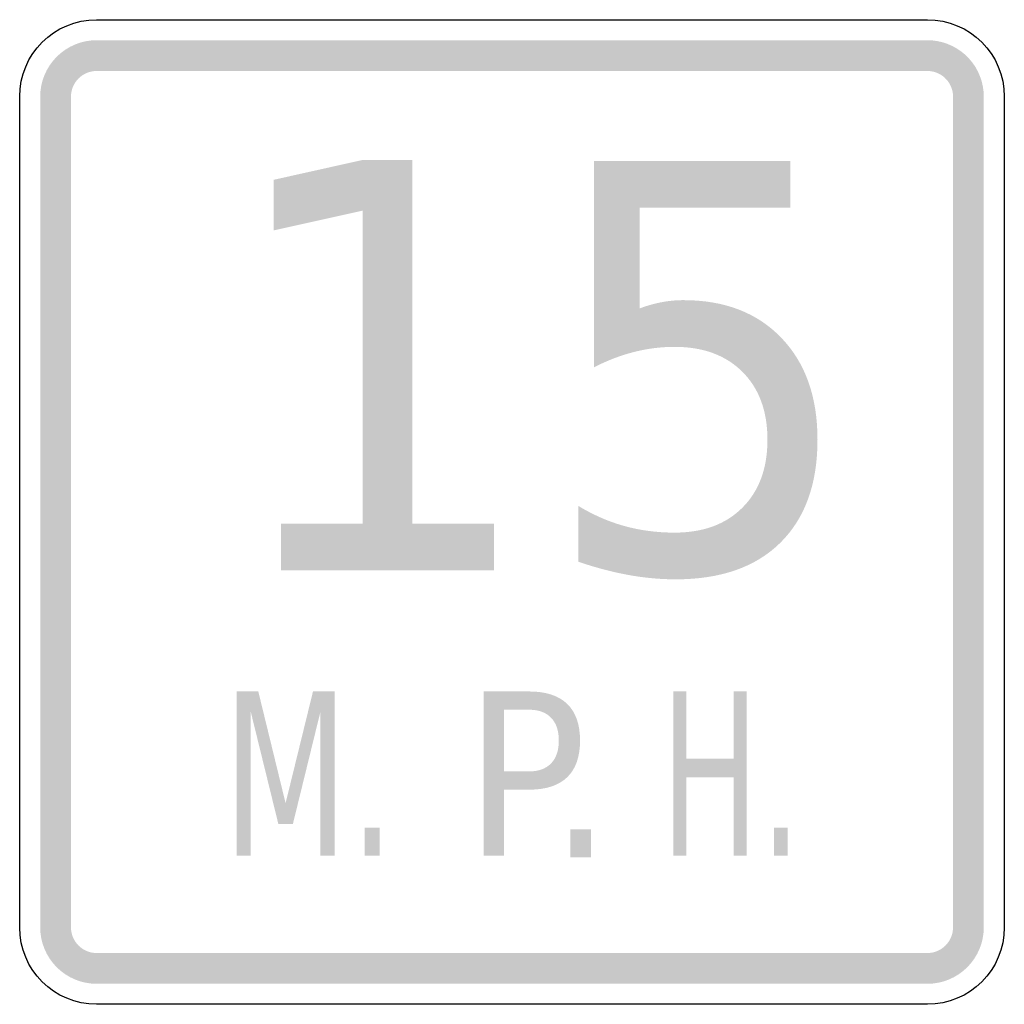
# Model space of a CAD drawing. Header units: inches. Extents: x -9 to 9, y -9 to 9.
import ezdxf

# ---------------------------------------------------------------- set-up
doc = ezdxf.new("R2010")
doc.units = ezdxf.units.IN
doc.header["$MEASUREMENT"] = 0

msp = doc.modelspace()

# ---------------------------------------------------------------- hatches: boundary and pattern name
for points in [[(-7.594, 8.625), (-7.695, 8.62), (-7.795, 8.605), (-7.893, 8.581), (-7.988, 8.546), (-8.08, 8.503), (-8.167, 8.451), (-8.248, 8.391), (-8.323, 8.323), (-8.391, 8.248), (-8.451, 8.167), (-8.503, 8.08), (-8.546, 7.988), (-8.581, 7.893), (-8.605, 7.795), (-8.62, 7.695), (-8.625, 7.594), (-8.062, 7.594), (-8.06, 7.64), (-8.053, 7.685), (-8.042, 7.73), (-8.027, 7.773), (-8.007, 7.815), (-7.983, 7.854), (-7.956, 7.891), (-7.925, 7.925), (-7.891, 7.956), (-7.854, 7.983), (-7.815, 8.007), (-7.773, 8.027), (-7.73, 8.042), (-7.685, 8.053), (-7.64, 8.06), (-7.594, 8.062), (-7.594, 8.625)], [(-7.594, 8.062), (7.594, 8.062), (7.594, 8.625), (-7.594, 8.625), (-7.594, 8.062)], [(8.625, 7.594), (8.621, 7.689), (8.607, 7.783), (8.586, 7.876), (8.555, 7.966), (8.517, 8.053), (8.471, 8.137), (8.417, 8.215), (8.356, 8.288), (8.289, 8.356), (8.215, 8.417), (8.137, 8.47), (8.053, 8.517), (7.966, 8.555), (7.876, 8.586), (7.783, 8.607), (7.689, 8.621), (7.594, 8.625), (7.594, 8.062), (7.637, 8.06), (7.68, 8.054), (7.722, 8.045), (7.763, 8.031), (7.803, 8.013), (7.841, 7.992), (7.876, 7.968), (7.91, 7.94), (7.94, 7.909), (7.968, 7.876), (7.992, 7.84), (8.013, 7.803), (8.031, 7.763), (8.045, 7.722), (8.055, 7.68), (8.061, 7.637), (8.063, 7.594), (8.625, 7.594)], [(-8.062, -7.594), (-8.062, 7.594), (-8.625, 7.594), (-8.625, -7.594), (-8.062, -7.594)], [(8.063, 7.594), (8.063, -7.594), (8.625, -7.594), (8.625, 7.594), (8.063, 7.594)], [(-4.22, -0.212), (-2.728, -0.212), (-2.728, 5.51), (-4.356, 5.148), (-4.356, 6.073), (-2.738, 6.434), (-1.824, 6.434), (-1.824, -0.212), (-0.332, -0.212), (-0.332, -1.066), (-4.22, -1.066), (-4.22, -0.212)], [(-5.033, -3.281), (-4.638, -3.281), (-4.139, -5.323), (-3.638, -3.281), (-3.243, -3.281), (-3.243, -6.281), (-3.501, -6.281), (-3.501, -3.647), (-4.006, -5.705), (-4.271, -5.705), (-4.777, -3.647), (-4.777, -6.281), (-5.033, -6.281), (-5.033, -3.281)], [(2.951, -3.281), (3.189, -3.281), (3.189, -4.511), (4.054, -4.511), (4.054, -3.281), (4.293, -3.281), (4.293, -6.281), (4.054, -6.281), (4.054, -4.853), (3.189, -4.853), (3.189, -6.281), (2.951, -6.281), (2.951, -3.281)], [(-2.694, -5.771), (-2.417, -5.771), (-2.417, -6.281), (-2.694, -6.281), (-2.694, -5.771)], [(1.064, -5.804), (1.446, -5.804), (1.446, -6.314), (1.064, -6.314), (1.064, -5.804)], [(4.788, -5.771), (5.037, -5.771), (5.037, -6.281), (4.788, -6.281), (4.788, -5.771)], [(-8.625, -7.594), (-8.62, -7.695), (-8.605, -7.795), (-8.581, -7.893), (-8.546, -7.988), (-8.503, -8.08), (-8.451, -8.167), (-8.391, -8.248), (-8.323, -8.323), (-8.248, -8.391), (-8.167, -8.451), (-8.08, -8.503), (-7.988, -8.547), (-7.893, -8.581), (-7.795, -8.605), (-7.695, -8.62), (-7.594, -8.625), (-7.594, -8.063), (-7.64, -8.06), (-7.685, -8.054), (-7.73, -8.042), (-7.773, -8.027), (-7.815, -8.007), (-7.854, -7.984), (-7.891, -7.956), (-7.925, -7.925), (-7.956, -7.891), (-7.983, -7.854), (-8.007, -7.815), (-8.027, -7.773), (-8.042, -7.73), (-8.053, -7.685), (-8.06, -7.64), (-8.062, -7.594), (-8.625, -7.594)], [(7.594, -8.625), (7.695, -8.62), (7.795, -8.605), (7.893, -8.581), (7.988, -8.547), (8.08, -8.503), (8.167, -8.451), (8.248, -8.391), (8.323, -8.323), (8.391, -8.248), (8.451, -8.167), (8.503, -8.08), (8.547, -7.988), (8.581, -7.893), (8.605, -7.795), (8.62, -7.695), (8.625, -7.594), (8.063, -7.594), (8.06, -7.64), (8.054, -7.685), (8.042, -7.73), (8.027, -7.773), (8.007, -7.815), (7.984, -7.854), (7.956, -7.891), (7.925, -7.925), (7.891, -7.956), (7.854, -7.984), (7.815, -8.007), (7.773, -8.027), (7.73, -8.042), (7.685, -8.054), (7.64, -8.06), (7.594, -8.063), (7.594, -8.625)], [(7.594, -8.063), (-7.594, -8.063), (-7.594, -8.625), (7.594, -8.625), (7.594, -8.063)]]:
    msp.add_hatch(color=7).paths.add_polyline_path(points)
h = msp.add_hatch(color=7)
edge = h.paths.add_edge_path()
edge.add_line((1.501, 6.415), (5.087, 6.415))
edge.add_line((5.087, 6.415), (5.087, 5.561))
edge.add_line((5.087, 5.561), (2.335, 5.561))
edge.add_line((2.335, 5.561), (2.335, 3.722))
edge.add_spline(control_points=[(2.335, 3.722), (2.468, 3.772), (2.602, 3.81), (2.734, 3.835), (2.866, 3.86), (2.999, 3.873), (3.133, 3.873), (3.887, 3.873), (4.484, 3.643), (4.924, 3.184), (5.365, 2.726), (5.585, 2.104), (5.585, 1.321), (5.585, 0.514), (5.359, -0.113), (4.907, -0.561), (4.454, -1.008), (3.816, -1.231), (2.993, -1.231), (2.708, -1.231), (2.419, -1.204), (2.126, -1.151), (1.833, -1.097), (1.529, -1.017), (1.214, -0.91)], knot_values=[0, 0, 0, 0, 1, 1, 1, 2, 2, 2, 3, 3, 3, 4, 4, 4, 5, 5, 5, 6, 6, 6, 7, 7, 7, 8, 8, 8, 8], degree=3, periodic=0)
edge.add_line((1.214, -0.91), (1.214, 0.11))
edge.add_spline(control_points=[(1.214, 0.11), (1.486, -0.054), (1.766, -0.176), (2.056, -0.257), (2.345, -0.337), (2.651, -0.377), (2.973, -0.377), (3.495, -0.377), (3.909, -0.225), (4.213, 0.08), (4.518, 0.385), (4.67, 0.798), (4.67, 1.321), (4.67, 1.843), (4.518, 2.257), (4.213, 2.562), (3.909, 2.866), (3.495, 3.019), (2.973, 3.019), (2.728, 3.019), (2.484, 2.989), (2.242, 2.928), (1.999, 2.868), (1.752, 2.774), (1.501, 2.647)], knot_values=[0, 0, 0, 0, 1, 1, 1, 2, 2, 2, 3, 3, 3, 4, 4, 4, 5, 5, 5, 6, 6, 6, 7, 7, 7, 8, 8, 8, 8], degree=3, periodic=0)
edge.add_line((1.501, 2.647), (1.501, 6.415))
h = msp.add_hatch(color=7)
edge = h.paths.add_edge_path()
edge.add_line((-0.516, -3.281), (0.316, -3.281))
edge.add_spline(control_points=[(0.316, -3.281), (0.622, -3.281), (0.853, -3.357), (1.01, -3.509), (1.166, -3.661), (1.244, -3.884), (1.244, -4.178), (1.244, -4.474), (1.166, -4.697), (1.01, -4.849), (0.853, -5), (0.622, -5.076), (0.316, -5.076)], knot_values=[0, 0, 0, 0, 1, 1, 1, 2, 2, 2, 3, 3, 3, 4, 4, 4, 4], degree=3, periodic=0)
edge.add_line((0.316, -5.076), (-0.147, -5.076))
edge.add_line((-0.147, -5.076), (-0.147, -6.281))
edge.add_line((-0.147, -6.281), (-0.516, -6.281))
edge.add_line((-0.516, -6.281), (-0.516, -3.281))
edge = h.paths.add_edge_path(flags=0)
edge.add_line((-0.147, -3.615), (-0.147, -4.742))
edge.add_line((-0.147, -4.742), (0.316, -4.742))
edge.add_spline(control_points=[(0.316, -4.742), (0.488, -4.742), (0.621, -4.693), (0.715, -4.595), (0.809, -4.498), (0.856, -4.358), (0.856, -4.178), (0.856, -3.998), (0.809, -3.859), (0.715, -3.762), (0.621, -3.664), (0.488, -3.615), (0.316, -3.615)], knot_values=[0, 0, 0, 0, 1, 1, 1, 2, 2, 2, 3, 3, 3, 4, 4, 4, 4], degree=3, periodic=0)
edge.add_line((0.316, -3.615), (-0.147, -3.615))

# ---------------------------------------------------------------- linework, layer by layer
at = {"color": 7}
for points in [[(-7.594, 9), (7.594, 9)], [(-9, -7.594), (-9, 7.594)], [(9, 7.594), (9, -7.594)], [(7.594, -9), (-7.594, -9)]]:
    msp.add_lwpolyline(points, dxfattribs=at)
for points in [[(-9, 7.594), (-9, 8.37), (-8.37, 9), (-7.594, 9)], [(7.594, 9), (8.37, 9), (9, 8.37), (9, 7.594)], [(-7.594, -9), (-8.37, -9), (-9, -8.37), (-9, -7.594)], [(9, -7.594), (9, -8.37), (8.37, -9), (7.594, -9)]]:
    msp.add_open_spline(points, degree=3, dxfattribs=at)

doc.saveas('drawing.dxf')
